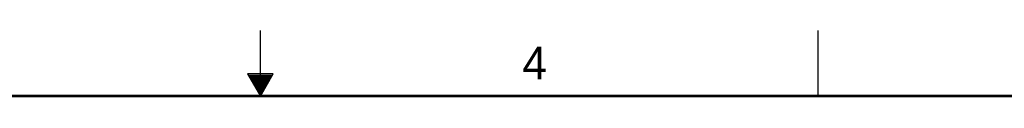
# Model space of a CAD drawing. Header units: inches. Extents: x 0 to 34, y 0 to 22.
# Tile 21 of 22: x 15.2 to 22.7, y 21.5 to 22. Entities that reach past the tile are written whole.
import ezdxf

# ---------------------------------------------------------------- set-up
doc = ezdxf.new("R2010")
doc.units = ezdxf.units.IN
doc.header["$LTSCALE"] = 1.87
doc.header["$MEASUREMENT"] = 0
doc.layers.get('0').update_dxf_attribs({"linetype": 'CONTINUOUS'})
doc.styles.get("Standard").update_dxf_attribs({"font": 'txt', "width": 0.8})

msp = doc.modelspace()

# ---------------------------------------------------------------- linework, layer by layer
at = {"color": 2, "linetype": 'CONTINUOUS'}
for p, q in [((17, 21.5), (17, 22)), ((21.25, 22), (21.25, 21.5)), ((16.902, 21.6697), (17, 21.5)), ((17.098, 21.6697), (16.902, 21.6697)), ((16.9076, 21.66), (17.0924, 21.66)), ((16.9134, 21.65), (17.0866, 21.65)), ((16.9192, 21.64), (17.0808, 21.64)), ((16.925, 21.63), (17.0751, 21.63)), ((16.9307, 21.62), (17.0693, 21.62)), ((17, 21.5), (17.098, 21.6697)), ((16.9365, 21.61), (17.0635, 21.61)), ((16.9423, 21.6), (17.0578, 21.6)), ((16.9481, 21.59), (17.052, 21.59)), ((16.9538, 21.58), (17.0462, 21.58)), ((16.9596, 21.57), (17.0404, 21.57)), ((16.9654, 21.56), (17.0347, 21.56)), ((16.9712, 21.55), (17.0289, 21.55)), ((16.9769, 21.54), (17.0231, 21.54)), ((16.9827, 21.53), (17.0173, 21.53)), ((16.9885, 21.52), (17.0116, 21.52)), ((16.9942, 21.51), (17.0058, 21.51))]:
    msp.add_line(p, q, dxfattribs=at)
at = {"color": 7, "linetype": 'CONTINUOUS', "const_width": 0.02}
msp.add_lwpolyline([(33.5, 21.5), (0.5, 21.5)], dxfattribs=at)

# ---------------------------------------------------------------- texts
at = {"color": 2, "linetype": 'CONTINUOUS'}
msp.add_text('4', height=0.25, dxfattribs=at).set_placement((18.9977, 21.6277))

doc.saveas('drawing.dxf')
